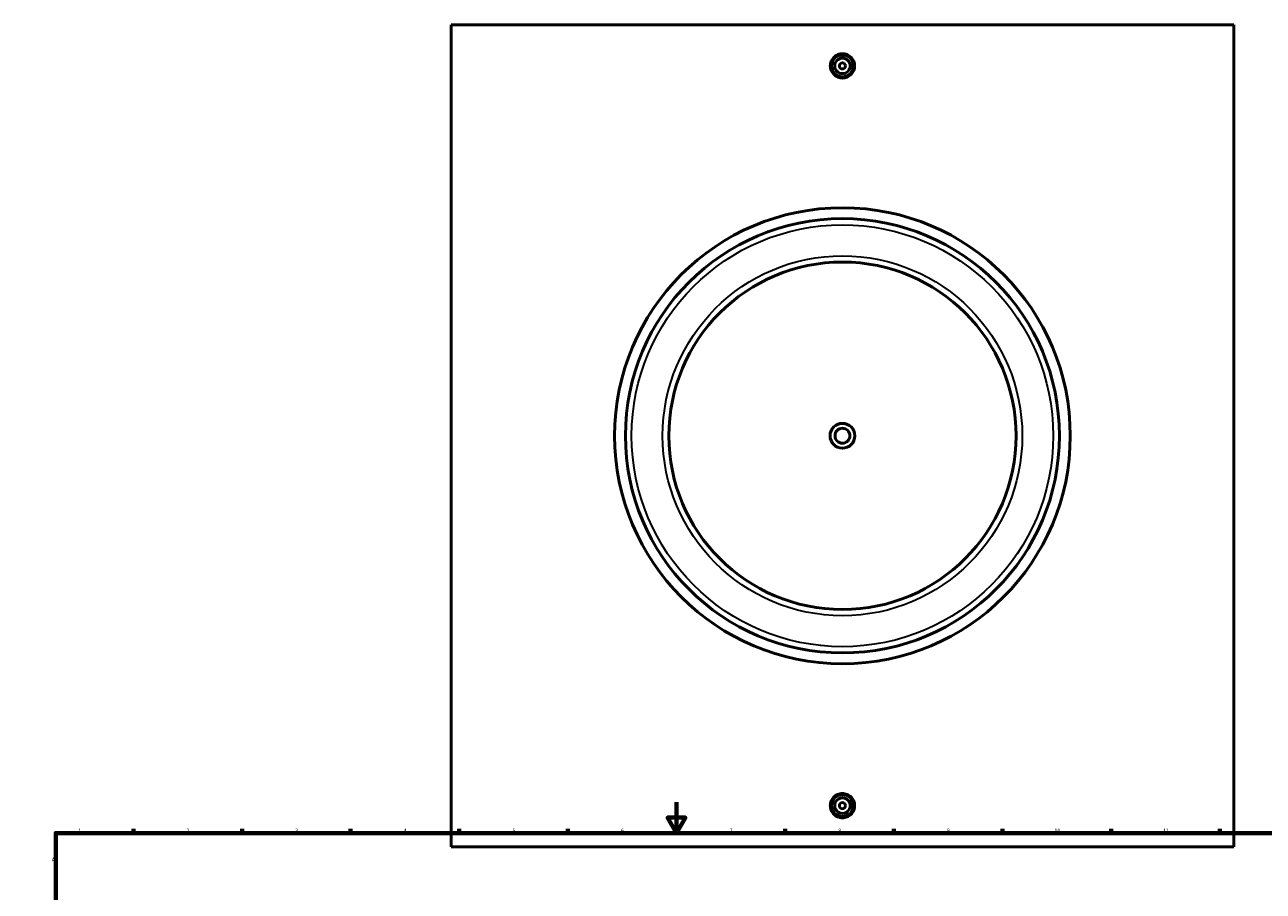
# Model space of a CAD drawing. Header units: millimetres. Extents: x -339 to 1559, y -536 to 1108.
# Tile 3 of 5: x 0 to 799, y 536 to 1095. Entities that reach past the tile are written whole.
import ezdxf

# ---------------------------------------------------------------- set-up
doc = ezdxf.new("R2010")
doc.units = ezdxf.units.MM
for name, color, linetype, lineweight in [('Border (ANSI)', 7, 'Continuous', 70), ('Visible (ANSI)', 7, 'Continuous', 50), ('Visible Narrow (ANSI)', 7, 'Continuous', 35)]:
    doc.layers.add(name, color=color, linetype=linetype, lineweight=lineweight)
doc.styles.add('Note Text (ANSI)', font='tahoma.ttf')

# ---------------------------------------------------------------- blocks, each defined once
blk = doc.blocks.new('Borders Default Border')
at = {"layer": 'Border (ANSI)'}
for p, q in [((70.08, 574), (70.08, 576.8)), ((140.17, 574), (140.17, 576.8)), ((210.25, 574), (210.25, 576.8)), ((280.33, 574), (280.33, 576.8)), ((350.42, 574), (350.42, 576.8)), ((490.58, 574), (490.58, 576.8)), ((560.67, 574), (560.67, 576.8)), ((630.75, 574), (630.75, 576.8)), ((700.83, 574), (700.83, 576.8)), ((770.92, 574), (770.92, 576.8)), ((20, 519.75), (17.2, 519.75)), ((821, 519.75), (823.8, 519.75)), ((20, 445.5), (17.2, 445.5)), ((821, 445.5), (823.8, 445.5)), ((20, 371.25), (17.2, 371.25)), ((821, 371.25), (823.8, 371.25)), ((20, 222.75), (17.2, 222.75)), ((821, 222.75), (823.8, 222.75)), ((20, 148.5), (17.2, 148.5)), ((821, 148.5), (823.8, 148.5)), ((20, 74.25), (17.2, 74.25)), ((821, 74.25), (823.8, 74.25)), ((70.08, 20), (70.08, 17.2)), ((140.17, 20), (140.17, 17.2)), ((210.25, 20), (210.25, 17.2)), ((280.33, 20), (280.33, 17.2)), ((350.42, 20), (350.42, 17.2)), ((490.58, 20), (490.58, 17.2)), ((560.67, 20), (560.67, 17.2)), ((630.75, 20), (630.75, 17.2)), ((700.83, 20), (700.83, 17.2)), ((770.92, 20), (770.92, 17.2))]:
    blk.add_line(p, q, dxfattribs=at)
at = {"layer": 'Border (ANSI)', "flags": 128}
for points in [[(420.5, 594), (420.5, 574), (414.73, 584), (426.27, 584), (420.5, 574)], [(20, 20), (20, 574), (821, 574), (821, 20), (20, 20)], [(0, 297), (20, 297), (10, 302.77), (10, 291.23), (20, 297)], [(841, 297), (821, 297), (831, 302.77), (831, 291.23), (821, 297)], [(420.5, 0), (420.5, 20), (414.73, 10), (426.27, 10), (420.5, 20)]]:
    blk.add_lwpolyline(points, dxfattribs=at)
at = {"layer": 'Border (ANSI)', "color": 5, "true_color": 0x0000ff, "char_height": 2.4, "attachment_point": 7, "style": 'Note Text (ANSI)'}
for s, insert in [('1', (34.5, 574.4)), ('2', (104.4, 574.4)), ('3', (174.46, 574.35)), ('4', (244.45, 574.4)), ('5', (314.67, 574.35)), ('6', (384.69, 574.35)), ('7', (454.8, 574.4)), ('8', (524.84, 574.35)), ('9', (594.92, 574.35)), ('10', (664.35, 574.35)), ('11', (734.43, 574.4)), ('12', (804.52, 574.4)), ('A', (17.38, 555.68)), ('A', (821.58, 555.68)), ('B', (17.67, 481.43)), ('B', (821.87, 481.43)), ('C', (17.51, 407.13)), ('C', (821.71, 407.13)), ('D', (17.52, 332.93)), ('D', (821.72, 332.93)), ('E', (17.71, 258.68)), ('E', (821.91, 258.68)), ('F', (17.78, 184.43)), ('F', (821.98, 184.43)), ('G', (17.4, 110.13)), ('G', (821.6, 110.13)), ('H', (17.53, 35.93)), ('H', (821.73, 35.93)), ('1', (34.5, 17.2)), ('2', (104.4, 17.2)), ('3', (174.46, 17.15)), ('4', (244.45, 17.2)), ('5', (314.67, 17.15)), ('6', (384.69, 17.15)), ('7', (454.8, 17.2)), ('8', (524.84, 17.15)), ('9', (594.92, 17.15)), ('10', (664.35, 17.15)), ('11', (734.43, 17.2)), ('12', (804.52, 17.2))]:
    blk.add_mtext(s, dxfattribs=dict(at, insert=insert))

msp = doc.modelspace()

# ---------------------------------------------------------------- linework, layer by layer
at = {"layer": 'Visible (ANSI)'}
for p, q in [((275.03, 565.16), (275.03, 1095.16)), ((780.03, 1095.16), (275.03, 1095.16)), ((780.03, 1095.16), (780.03, 565.16)), ((275.03, 565.16), (780.03, 565.16))]:
    msp.add_line(p, q, dxfattribs=at)
for centre, radius in [((527.53, 1068.66), 7), ((527.53, 1068.66), 5), ((527.53, 1068.66), 2), ((527.53, 830.16), 147), ((527.53, 830.16), 140), ((527.53, 830.16), 112), ((527.53, 830.16), 8), ((527.53, 830.16), 4.8), ((527.53, 591.66), 7), ((527.53, 591.66), 5), ((527.53, 591.66), 2)]:
    msp.add_circle(centre, radius, dxfattribs=at)
for points, knots in [([(535.38, 1068.66), (535.38, 1067.68), (535.18, 1066.63), (534.38, 1064.7), (533.77, 1063.81), (532.38, 1062.42), (531.5, 1061.82), (529.57, 1061.02), (528.52, 1060.82), (526.55, 1060.82), (525.5, 1061.02), (523.56, 1061.82), (522.68, 1062.42), (521.29, 1063.81), (520.68, 1064.7), (519.88, 1066.63), (519.68, 1067.68), (519.68, 1068.66), (519.68, 1069.65), (519.88, 1070.7), (520.68, 1072.63), (521.29, 1073.51), (522.68, 1074.9), (523.56, 1075.51), (525.5, 1076.31), (526.55, 1076.5), (528.52, 1076.5), (529.57, 1076.31), (531.5, 1075.51), (532.38, 1074.9), (533.77, 1073.51), (534.38, 1072.63), (535.18, 1070.7), (535.38, 1069.65), (535.38, 1068.66)], [2.363582, 2.363582, 2.363582, 2.363582, 2.659057, 2.659057, 2.954533, 2.954533, 3.249953, 3.249953, 3.545373, 3.545373, 3.840793, 3.840793, 4.136213, 4.136213, 4.431688, 4.431688, 4.727164, 4.727164, 4.727164, 5.022639, 5.022639, 5.318115, 5.318115, 5.613535, 5.613535, 5.908955, 5.908955, 6.204375, 6.204375, 6.499795, 6.499795, 6.79527, 6.79527, 7.090746, 7.090746, 7.090746, 7.090746]), ([(535.38, 591.66), (535.38, 590.68), (535.18, 589.63), (534.38, 587.7), (533.77, 586.81), (532.38, 585.42), (531.5, 584.82), (529.57, 584.02), (528.52, 583.82), (526.55, 583.82), (525.5, 584.02), (523.56, 584.82), (522.68, 585.42), (521.29, 586.81), (520.68, 587.7), (519.88, 589.63), (519.68, 590.68), (519.68, 592.65), (519.88, 593.7), (520.68, 595.63), (521.29, 596.51), (522.68, 597.9), (523.56, 598.51), (525.5, 599.31), (526.55, 599.5), (528.52, 599.5), (529.57, 599.31), (531.5, 598.51), (532.38, 597.9), (533.77, 596.51), (534.38, 595.63), (535.18, 593.7), (535.38, 592.65), (535.38, 591.66)], [0, 0, 0, 0, 0.295476, 0.295476, 0.590951, 0.590951, 0.886371, 0.886371, 1.181791, 1.181791, 1.477211, 1.477211, 1.772631, 1.772631, 2.068106, 2.068106, 2.363582, 2.363582, 2.659057, 2.659057, 2.954533, 2.954533, 3.249953, 3.249953, 3.545373, 3.545373, 3.840793, 3.840793, 4.136213, 4.136213, 4.431688, 4.431688, 4.727164, 4.727164, 4.727164, 4.727164])]:
    msp.add_open_spline(points, degree=3, knots=knots, dxfattribs=at)
at = {"layer": 'Visible Narrow (ANSI)'}
for radius in [136, 116]:
    msp.add_circle((527.53, 830.16), radius, dxfattribs=at)

# ---------------------------------------------------------------- block references
msp.add_blockref('Borders Default Border', (0, 0))

doc.saveas('drawing.dxf')
